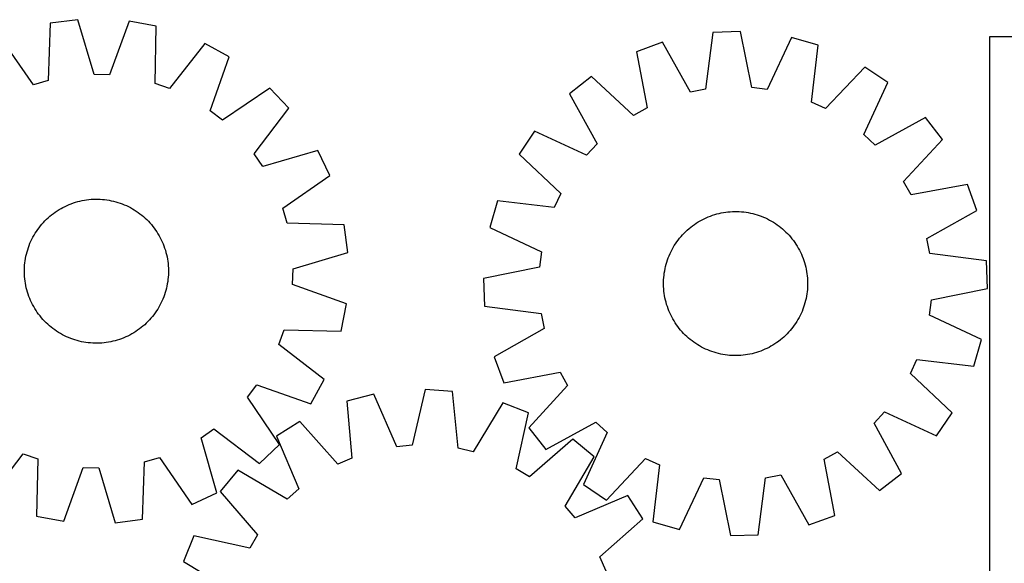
# Model space of a CAD drawing. Header units: millimetres. Extents: x 7 to 1493, y 7 to 2993.
# Tile 10 of 13: x 575 to 1122, y 2689 to 2991. Entities that reach past the tile are written whole.
import ezdxf

# ---------------------------------------------------------------- set-up
doc = ezdxf.new("R2010")
doc.units = ezdxf.units.MM
doc.layers.add('CUT', color=7, linetype='CONTINUOUS', true_color=0x000000)

msp = doc.modelspace()

# ---------------------------------------------------------------- linework, layer by layer
at = {"layer": 'CUT'}
for p, q in [((591.724923, 2988.662744), (590.66804, 2956.915969)), ((606.9825, 2990.646899), (591.724923, 2988.662744)), ((616.123863, 2960.226342), (606.9825, 2990.646899)), ((635.510351, 2989.85472), (624.694903, 2959.988336)), ((650.634307, 2987.026912), (635.510351, 2989.85472)), ((649.927791, 2955.270407), (650.634307, 2987.026912)), ((582.442949, 2954.493729), (564.348527, 2980.60056)), ((959.747983, 2983.608664), (955.707606, 2952.102314)), ((975.124582, 2984.147879), (959.747983, 2983.608664)), ((981.362004, 2953.001944), (975.124582, 2984.147879)), ((1003.451214, 2980.674014), (989.872589, 2951.95824)), ((1018.241855, 2976.435208), (1003.451214, 2980.674014)), ((1113.367024, 2981.075312), (1113.367024, 2681.075312)), ((1363.367024, 2981.075312), (1113.367024, 2981.075312)), ((677.521109, 2977.457914), (658.005787, 2952.395453)), ((691.031006, 2970.09495), (677.521109, 2977.457914)), ((931.734271, 2978.159095), (917.276883, 2972.89464)), ((947.291036, 2950.46502), (931.734271, 2978.159095)), ((1014.549373, 2944.886194), (1018.241855, 2976.435208)), ((680.545769, 2940.111044), (691.031006, 2970.09495)), ((917.276883, 2972.89464), (923.170254, 2941.681776)), ((1044.108599, 2964.377955), (1022.320898, 2941.263657)), ((1056.865472, 2955.776052), (1044.108599, 2964.377955)), ((624.694903, 2959.988336), (616.123863, 2960.226342)), ((892.31827, 2959.05508), (880.195283, 2949.580707)), ((915.671573, 2937.523754), (892.31827, 2959.05508)), ((590.66804, 2956.915969), (582.442949, 2954.493729)), ((658.005787, 2952.395453), (649.927791, 2955.270407)), ((989.872589, 2951.95824), (981.362004, 2953.001944)), ((1043.604532, 2926.912196), (1056.865472, 2955.776052)), ((713.644891, 2952.685813), (687.33999, 2934.880563)), ((724.218284, 2941.50843), (713.644891, 2952.685813)), ((880.195283, 2949.580707), (895.445518, 2921.71666)), ((955.707606, 2952.102314), (947.291036, 2950.46502)), ((1022.320898, 2941.263657), (1014.549373, 2944.886194)), ((687.33999, 2934.880563), (680.545769, 2940.111044)), ((704.980696, 2916.232158), (724.218284, 2941.50843)), ((923.170254, 2941.681776), (915.671573, 2937.523754)), ((1077.740312, 2936.315659), (1049.876265, 2921.065425)), ((1087.214685, 2924.192673), (1077.740312, 2936.315659)), ((860.734891, 2928.705867), (852.132987, 2915.948995)), ((889.598747, 2915.444927), (860.734891, 2928.705867)), ((1049.876265, 2921.065425), (1043.604532, 2926.912196)), ((895.445518, 2921.71666), (889.598747, 2915.444927)), ((1065.683359, 2900.83937), (1087.214685, 2924.192673)), ((709.826076, 2909.158145), (704.980696, 2916.232158)), ((740.345648, 2917.963283), (709.826076, 2909.158145)), ((746.947542, 2904.065602), (740.345648, 2917.963283)), ((852.132987, 2915.948995), (875.247286, 2894.161293)), ((720.840711, 2885.97118), (746.947542, 2904.065602)), ((1069.841381, 2893.340688), (1065.683359, 2900.83937)), ((1101.054245, 2899.234059), (1069.841381, 2893.340688)), ((1106.3187, 2884.776671), (1101.054245, 2899.234059)), ((875.247286, 2894.161293), (871.624749, 2886.389768)), ((599.933996, 2887.028261), (601.073225, 2887.55851)), ((601.073225, 2887.55851), (602.228548, 2888.052713)), ((602.228548, 2888.052713), (603.398823, 2888.510382)), ((603.398823, 2888.510382), (604.582898, 2888.931066)), ((604.582898, 2888.931066), (605.779601, 2889.31435)), ((605.779601, 2889.31435), (606.987754, 2889.659856)), ((606.987754, 2889.659856), (608.206163, 2889.967242)), ((608.206163, 2889.967242), (609.433626, 2890.236205)), ((609.433626, 2890.236205), (610.668932, 2890.46648)), ((610.668932, 2890.46648), (611.910861, 2890.65784)), ((611.910861, 2890.65784), (613.158188, 2890.810095)), ((613.158188, 2890.810095), (614.409683, 2890.923095)), ((614.409683, 2890.923095), (615.664109, 2890.996729)), ((615.664109, 2890.996729), (616.920229, 2891.030925)), ((616.920229, 2891.030925), (618.176803, 2891.025648)), ((618.176803, 2891.025648), (619.432592, 2890.980903)), ((619.432592, 2890.980903), (620.686355, 2890.896736)), ((620.686355, 2890.896736), (621.936856, 2890.773228)), ((621.936856, 2890.773228), (623.18286, 2890.610502)), ((623.18286, 2890.610502), (624.423139, 2890.408719)), ((624.423139, 2890.408719), (625.656467, 2890.168076)), ((625.656467, 2890.168076), (626.881628, 2889.888813)), ((626.881628, 2889.888813), (628.097412, 2889.571205)), ((628.097412, 2889.571205), (629.30262, 2889.215564)), ((629.30262, 2889.215564), (630.496063, 2888.822242)), ((630.496063, 2888.822242), (631.676562, 2888.391628)), ((631.676562, 2888.391628), (632.842952, 2887.924146)), ((632.842952, 2887.924146), (633.994083, 2887.420257)), ((633.994083, 2887.420257), (635.128819, 2886.880459)), ((840.075734, 2890.08225), (835.836928, 2875.291609)), ((871.624749, 2886.389768), (840.075734, 2890.08225)), ((591.530597, 2881.558639), (592.502167, 2882.355544)), ((592.502167, 2882.355544), (593.49829, 2883.121537)), ((593.49829, 2883.121537), (594.517982, 2883.855864)), ((594.517982, 2883.855864), (595.560236, 2884.557799)), ((595.560236, 2884.557799), (596.624025, 2885.226649)), ((596.624025, 2885.226649), (597.708297, 2885.861756)), ((597.708297, 2885.861756), (598.811984, 2886.462491)), ((598.811984, 2886.462491), (599.933996, 2887.028261)), ((635.128819, 2886.880459), (636.246039, 2886.305284)), ((636.246039, 2886.305284), (637.344641, 2885.6953)), ((637.344641, 2885.6953), (638.423541, 2885.05111)), ((638.423541, 2885.05111), (639.481674, 2884.373348)), ((639.481674, 2884.373348), (640.517997, 2883.662684)), ((640.517997, 2883.662684), (641.531485, 2882.919819)), ((641.531485, 2882.919819), (642.521139, 2882.145486)), ((642.521139, 2882.145486), (643.485982, 2881.340449)), ((723.26295, 2877.746089), (720.840711, 2885.97118)), ((958.354195, 2881.652721), (959.538277, 2882.073385)), ((959.538277, 2882.073385), (960.734987, 2882.456648)), ((960.734987, 2882.456648), (961.943146, 2882.802132)), ((961.943146, 2882.802132), (963.16156, 2883.109497)), ((963.16156, 2883.109497), (964.389028, 2883.378439)), ((964.389028, 2883.378439), (965.624338, 2883.608692)), ((965.624338, 2883.608692), (966.866271, 2883.80003)), ((966.866271, 2883.80003), (968.1136, 2883.952263)), ((968.1136, 2883.952263), (969.365097, 2884.065242)), ((969.365097, 2884.065242), (970.619524, 2884.138854)), ((970.619524, 2884.138854), (971.875645, 2884.173028)), ((971.875645, 2884.173028), (973.132219, 2884.167729)), ((973.132219, 2884.167729), (974.388007, 2884.122963)), ((974.388007, 2884.122963), (975.641768, 2884.038773)), ((975.641768, 2884.038773), (976.892267, 2883.915244)), ((976.892267, 2883.915244), (978.138269, 2883.752496)), ((978.138269, 2883.752496), (979.378544, 2883.550691)), ((979.378544, 2883.550691), (980.611868, 2883.310027)), ((980.611868, 2883.310027), (981.837023, 2883.030742)), ((981.837023, 2883.030742), (983.052802, 2882.713113)), ((983.052802, 2882.713113), (984.258004, 2882.357451)), ((984.258004, 2882.357451), (985.45144, 2881.964109)), ((985.45144, 2881.964109), (986.631931, 2881.533474)), ((1078.624625, 2869.219906), (1106.3187, 2884.776671)), ((586.268644, 2876.174157), (587.07368, 2877.139)), ((587.07368, 2877.139), (587.908626, 2878.078081)), ((587.908626, 2878.078081), (588.772657, 2878.990472)), ((588.772657, 2878.990472), (589.664921, 2879.875273)), ((589.664921, 2879.875273), (590.584536, 2880.73161)), ((590.584536, 2880.73161), (591.530597, 2881.558639)), ((643.485982, 2881.340449), (644.425063, 2880.505503)), ((644.425063, 2880.505503), (645.337454, 2879.641472)), ((645.337454, 2879.641472), (646.222254, 2878.749209)), ((646.222254, 2878.749209), (647.078592, 2877.829593)), ((647.078592, 2877.829593), (647.905621, 2876.883533)), ((647.905621, 2876.883533), (648.702526, 2875.911962)), ((755.009726, 2876.689207), (723.26295, 2877.746089)), ((756.99388, 2861.431629), (755.009726, 2876.689207)), ((947.457432, 2875.498073), (948.453568, 2876.264049)), ((948.453568, 2876.264049), (949.473273, 2876.998358)), ((949.473273, 2876.998358), (950.515539, 2877.700274)), ((950.515539, 2877.700274), (951.579339, 2878.369107)), ((951.579339, 2878.369107), (952.663623, 2879.004194)), ((952.663623, 2879.004194), (953.76732, 2879.604909)), ((953.76732, 2879.604909), (954.889342, 2880.170661)), ((954.889342, 2880.170661), (956.02858, 2880.700889)), ((956.02858, 2880.700889), (957.183911, 2881.195072)), ((957.183911, 2881.195072), (958.354195, 2881.652721)), ((986.631931, 2881.533474), (987.798314, 2881.065971)), ((987.798314, 2881.065971), (988.949436, 2880.562062)), ((988.949436, 2880.562062), (990.084162, 2880.022244)), ((990.084162, 2880.022244), (991.201372, 2879.44705)), ((991.201372, 2879.44705), (992.299964, 2878.837047)), ((992.299964, 2878.837047), (993.378853, 2878.192838)), ((993.378853, 2878.192838), (994.436974, 2877.515057)), ((994.436974, 2877.515057), (995.473284, 2876.804375)), ((995.473284, 2876.804375), (996.486759, 2876.061493)), ((582.108845, 2869.899057), (582.718829, 2870.997659)), ((582.718829, 2870.997659), (583.36302, 2872.076559)), ((583.36302, 2872.076559), (584.040781, 2873.134693)), ((584.040781, 2873.134693), (584.751445, 2874.171015)), ((584.751445, 2874.171015), (585.494311, 2875.184503)), ((585.494311, 2875.184503), (586.268644, 2876.174157)), ((648.702526, 2875.911962), (649.468519, 2874.915839)), ((649.468519, 2874.915839), (650.202846, 2873.896147)), ((650.202846, 2873.896147), (650.904781, 2872.853893)), ((650.904781, 2872.853893), (651.573631, 2871.790105)), ((651.573631, 2871.790105), (652.208737, 2870.705832)), ((835.836928, 2875.291609), (864.552703, 2861.712984)), ((942.028854, 2870.281624), (942.863816, 2871.22069)), ((942.863816, 2871.22069), (943.727863, 2872.133066)), ((943.727863, 2872.133066), (944.620142, 2873.017851)), ((944.620142, 2873.017851), (945.539773, 2873.874172)), ((945.539773, 2873.874172), (946.485847, 2874.701185)), ((946.485847, 2874.701185), (947.457432, 2875.498073)), ((996.486759, 2876.061493), (997.4764, 2875.287142)), ((997.4764, 2875.287142), (998.441229, 2874.482089)), ((998.441229, 2874.482089), (999.380295, 2873.647127)), ((999.380295, 2873.647127), (1000.292671, 2872.78308)), ((1000.292671, 2872.78308), (1001.177456, 2871.8908)), ((1001.177456, 2871.8908), (1002.033777, 2870.97117)), ((1002.033777, 2870.97117), (1002.86079, 2870.025095)), ((579.591887, 2864.149081), (580.022501, 2865.32958)), ((580.022501, 2865.32958), (580.489984, 2866.49597)), ((580.489984, 2866.49597), (580.993873, 2867.647101)), ((580.993873, 2867.647101), (581.533671, 2868.781837)), ((581.533671, 2868.781837), (582.108845, 2869.899057)), ((652.208737, 2870.705832), (652.809472, 2869.602145)), ((652.809472, 2869.602145), (653.375243, 2868.480134)), ((653.375243, 2868.480134), (653.905492, 2867.340904)), ((653.905492, 2867.340904), (654.399695, 2866.185582)), ((654.399695, 2866.185582), (654.857364, 2865.015306)), ((938.318105, 2865.219248), (938.995885, 2866.277369)), ((938.995885, 2866.277369), (939.706567, 2867.313679)), ((939.706567, 2867.313679), (940.44945, 2868.327154)), ((940.44945, 2868.327154), (941.2238, 2869.316795)), ((941.2238, 2869.316795), (942.028854, 2870.281624)), ((1002.86079, 2870.025095), (1003.657678, 2869.053511)), ((1003.657678, 2869.053511), (1004.423654, 2868.057374)), ((1004.423654, 2868.057374), (1005.157963, 2867.03767)), ((1005.157963, 2867.03767), (1005.859879, 2865.995403)), ((1005.859879, 2865.995403), (1006.528712, 2864.931603)), ((1080.261919, 2860.803337), (1078.624625, 2869.219906)), ((578.246053, 2859.309485), (578.525316, 2860.534646)), ((578.525316, 2860.534646), (578.842925, 2861.75043)), ((578.842925, 2861.75043), (579.198565, 2862.955638)), ((579.198565, 2862.955638), (579.591887, 2864.149081)), ((654.857364, 2865.015306), (655.278048, 2863.831232)), ((655.278048, 2863.831232), (655.661332, 2862.634528)), ((655.661332, 2862.634528), (656.006838, 2861.426375)), ((656.006838, 2861.426375), (656.314224, 2860.207966)), ((656.314224, 2860.207966), (656.583187, 2858.980503)), ((726.573324, 2852.290266), (756.99388, 2861.431629)), ((864.552703, 2861.712984), (863.508999, 2853.202399)), ((935.444972, 2859.638709), (935.948881, 2860.789831)), ((935.948881, 2860.789831), (936.488699, 2861.924557)), ((936.488699, 2861.924557), (937.063893, 2863.041767)), ((937.063893, 2863.041767), (937.673895, 2864.140359)), ((937.673895, 2864.140359), (938.318105, 2865.219248)), ((1006.528712, 2864.931603), (1007.163799, 2863.84732)), ((1007.163799, 2863.84732), (1007.764514, 2862.743622)), ((1007.764514, 2862.743622), (1008.330266, 2861.621601)), ((1008.330266, 2861.621601), (1008.860494, 2860.482362)), ((1008.860494, 2860.482362), (1009.354677, 2859.327031)), ((1111.768269, 2856.76296), (1080.261919, 2860.803337)), ((577.517394, 2854.339373), (577.640901, 2855.589874)), ((577.640901, 2855.589874), (577.803627, 2856.835879)), ((577.803627, 2856.835879), (578.005411, 2858.076157)), ((578.005411, 2858.076157), (578.246053, 2859.309485)), ((656.583187, 2858.980503), (656.813462, 2857.745197)), ((656.813462, 2857.745197), (657.004821, 2856.503268)), ((657.004821, 2856.503268), (657.157077, 2855.255941)), ((657.157077, 2855.255941), (657.270077, 2854.004447)), ((933.4802, 2853.677418), (933.79783, 2854.893197)), ((933.79783, 2854.893197), (934.153491, 2856.098399)), ((934.153491, 2856.098399), (934.546834, 2857.291835)), ((934.546834, 2857.291835), (934.977469, 2858.472326)), ((934.977469, 2858.472326), (935.444972, 2859.638709)), ((1009.354677, 2859.327031), (1009.812326, 2858.156747)), ((1009.812326, 2858.156747), (1010.23299, 2856.972666)), ((1010.23299, 2856.972666), (1010.616253, 2855.775955)), ((1010.616253, 2855.775955), (1010.961737, 2854.567797)), ((1010.961737, 2854.567797), (1011.269102, 2853.349382)), ((1112.307484, 2841.386361), (1111.768269, 2856.76296)), ((577.383204, 2850.573247), (577.388482, 2851.829821)), ((577.4174, 2849.317127), (577.383204, 2850.573247)), ((577.388482, 2851.829821), (577.433226, 2853.08561)), ((577.491034, 2848.062701), (577.4174, 2849.317127)), ((577.433226, 2853.08561), (577.517394, 2854.339373)), ((657.327885, 2848.981538), (657.243718, 2847.727774)), ((657.270077, 2854.004447), (657.343711, 2852.750021)), ((657.37263, 2850.237326), (657.327885, 2848.981538)), ((657.343711, 2852.750021), (657.377907, 2851.493901)), ((657.377907, 2851.493901), (657.37263, 2850.237326)), ((726.335318, 2843.719226), (726.573324, 2852.290266)), ((863.508999, 2853.202399), (832.363063, 2846.964977)), ((932.595699, 2848.732662), (932.758447, 2849.978664)), ((932.758447, 2849.978664), (932.960252, 2851.218939)), ((932.960252, 2851.218939), (933.200916, 2852.452263)), ((933.200916, 2852.452263), (933.4802, 2853.677418)), ((1011.269102, 2853.349382), (1011.538044, 2852.121914)), ((1011.538044, 2852.121914), (1011.768297, 2850.886605)), ((1011.768297, 2850.886605), (1011.959635, 2849.644672)), ((1011.959635, 2849.644672), (1012.111868, 2848.397342)), ((577.604035, 2846.811207), (577.491034, 2848.062701)), ((577.75629, 2845.563879), (577.604035, 2846.811207)), ((577.947649, 2844.32195), (577.75629, 2845.563879)), ((578.177924, 2843.086644), (577.947649, 2844.32195)), ((656.7557, 2843.990991), (656.515058, 2842.757663)), ((656.957484, 2845.231269), (656.7557, 2843.990991)), ((657.12021, 2846.477273), (656.957484, 2845.231269)), ((657.243718, 2847.727774), (657.12021, 2846.477273)), ((756.201701, 2832.903778), (726.335318, 2843.719226)), ((832.363063, 2846.964977), (832.902279, 2831.588378)), ((932.337915, 2843.71604), (932.343214, 2844.972614)), ((932.372088, 2842.459919), (932.337915, 2843.71604)), ((932.343214, 2844.972614), (932.38798, 2846.228402)), ((932.38798, 2846.228402), (932.472169, 2847.482163)), ((932.472169, 2847.482163), (932.595699, 2848.732662)), ((1012.111868, 2848.397342), (1012.224847, 2847.145846)), ((1012.224847, 2847.145846), (1012.298459, 2845.891419)), ((1012.298459, 2845.891419), (1012.332633, 2844.635298)), ((1012.332633, 2844.635298), (1012.327334, 2843.378724)), ((578.446887, 2841.859181), (578.177924, 2843.086644)), ((578.754273, 2840.640772), (578.446887, 2841.859181)), ((579.099779, 2839.43262), (578.754273, 2840.640772)), ((579.483063, 2838.235916), (579.099779, 2839.43262)), ((579.903747, 2837.051842), (579.483063, 2838.235916)), ((655.562546, 2839.111509), (655.169224, 2837.918067)), ((655.918186, 2840.316717), (655.562546, 2839.111509)), ((656.235795, 2841.532502), (655.918186, 2840.316717)), ((656.515058, 2842.757663), (656.235795, 2841.532502)), ((932.445701, 2841.205492), (932.372088, 2842.459919)), ((932.558679, 2839.953995), (932.445701, 2841.205492)), ((932.710913, 2838.706666), (932.558679, 2839.953995)), ((932.90225, 2837.464733), (932.710913, 2838.706666)), ((1011.912101, 2838.372674), (1011.710296, 2837.132399)), ((1012.074849, 2839.618675), (1011.912101, 2838.372674)), ((1012.198378, 2840.869174), (1012.074849, 2839.618675)), ((1012.282568, 2842.122936), (1012.198378, 2840.869174)), ((1012.327334, 2843.378724), (1012.282568, 2842.122936)), ((1081.161549, 2835.148938), (1112.307484, 2841.386361)), ((580.361417, 2835.881566), (579.903747, 2837.051842)), ((580.855619, 2834.726243), (580.361417, 2835.881566)), ((581.385868, 2833.587014), (580.855619, 2834.726243)), ((581.951639, 2832.465002), (581.385868, 2833.587014)), ((653.22744, 2833.285311), (652.652266, 2832.16809)), ((653.767239, 2834.420046), (653.22744, 2833.285311)), ((654.271127, 2835.571177), (653.767239, 2834.420046)), ((654.73861, 2836.737568), (654.271127, 2835.571177)), ((655.169224, 2837.918067), (654.73861, 2836.737568)), ((753.373894, 2817.779822), (756.201701, 2832.903778)), ((933.132504, 2836.229423), (932.90225, 2837.464733)), ((933.401445, 2835.001955), (933.132504, 2836.229423)), ((933.70881, 2833.783541), (933.401445, 2835.001955)), ((934.054295, 2832.575382), (933.70881, 2833.783541)), ((934.437558, 2831.378672), (934.054295, 2832.575382)), ((1010.872718, 2833.45814), (1010.517056, 2832.252938)), ((1011.190347, 2834.673919), (1010.872718, 2833.45814)), ((1011.469632, 2835.899075), (1011.190347, 2834.673919)), ((1011.710296, 2837.132399), (1011.469632, 2835.899075)), ((1080.117845, 2826.638353), (1081.161549, 2835.148938)), ((582.552374, 2831.361315), (581.951639, 2832.465002)), ((583.18748, 2830.277043), (582.552374, 2831.361315)), ((583.856331, 2829.213255), (583.18748, 2830.277043)), ((584.558265, 2828.171), (583.856331, 2829.213255)), ((585.292592, 2827.151308), (584.558265, 2828.171)), ((586.058586, 2826.155186), (585.292592, 2827.151308)), ((650.009666, 2827.896133), (649.266801, 2826.882645)), ((650.72033, 2828.932455), (650.009666, 2827.896133)), ((651.398092, 2829.990588), (650.72033, 2828.932455)), ((652.042282, 2831.069488), (651.398092, 2829.990588)), ((652.652266, 2832.16809), (652.042282, 2831.069488)), ((832.902279, 2831.588378), (864.408629, 2827.548001)), ((864.408629, 2827.548001), (866.045923, 2819.131431)), ((934.858222, 2830.19459), (934.437558, 2831.378672)), ((935.31587, 2829.024306), (934.858222, 2830.19459)), ((935.810053, 2827.868975), (935.31587, 2829.024306)), ((936.340282, 2826.729737), (935.810053, 2827.868975)), ((1008.721667, 2827.561506), (1008.181849, 2826.42678)), ((1009.225576, 2828.712629), (1008.721667, 2827.561506)), ((1009.693079, 2829.879011), (1009.225576, 2828.712629)), ((1010.123714, 2831.059503), (1009.693079, 2829.879011)), ((1010.517056, 2832.252938), (1010.123714, 2831.059503)), ((586.85549, 2825.183615), (586.058586, 2826.155186)), ((587.682519, 2824.237555), (586.85549, 2825.183615)), ((588.538857, 2823.317939), (587.682519, 2824.237555)), ((589.423658, 2822.425675), (588.538857, 2823.317939)), ((590.336048, 2821.561644), (589.423658, 2822.425675)), ((591.275129, 2820.726698), (590.336048, 2821.561644)), ((645.09619, 2822.191875), (644.176575, 2821.335537)), ((645.988454, 2823.076676), (645.09619, 2822.191875)), ((646.852485, 2823.989067), (645.988454, 2823.076676)), ((647.687431, 2824.928147), (646.852485, 2823.989067)), ((648.492468, 2825.892991), (647.687431, 2824.928147)), ((649.266801, 2826.882645), (648.492468, 2825.892991)), ((936.906033, 2825.607715), (936.340282, 2826.729737)), ((937.506749, 2824.504018), (936.906033, 2825.607715)), ((938.141836, 2823.419734), (937.506749, 2824.504018)), ((938.810668, 2822.355934), (938.141836, 2823.419734)), ((939.512585, 2821.313668), (938.810668, 2822.355934)), ((1005.674662, 2822.073968), (1004.96398, 2821.037659)), ((1006.352443, 2823.13209), (1005.674662, 2822.073968)), ((1006.996652, 2824.210979), (1006.352443, 2823.13209)), ((1007.606655, 2825.30957), (1006.996652, 2824.210979)), ((1008.181849, 2826.42678), (1007.606655, 2825.30957)), ((1108.833619, 2813.059729), (1080.117845, 2826.638353)), ((592.239972, 2819.921662), (591.275129, 2820.726698)), ((593.229626, 2819.147329), (592.239972, 2819.921662)), ((594.243115, 2818.404464), (593.229626, 2819.147329)), ((595.279437, 2817.6938), (594.243115, 2818.404464)), ((596.33757, 2817.016038), (595.279437, 2817.6938)), ((597.41647, 2816.371847), (596.33757, 2817.016038)), ((598.515072, 2815.761864), (597.41647, 2816.371847)), ((637.052814, 2816.205392), (635.949127, 2815.604657)), ((638.137086, 2816.840498), (637.052814, 2816.205392)), ((639.200875, 2817.509349), (638.137086, 2816.840498)), ((640.243129, 2818.211284), (639.200875, 2817.509349)), ((641.262821, 2818.94561), (640.243129, 2818.211284)), ((642.258944, 2819.711604), (641.262821, 2818.94561)), ((643.230515, 2820.508508), (642.258944, 2819.711604)), ((644.176575, 2821.335537), (643.230515, 2820.508508)), ((718.742435, 2810.408342), (721.617389, 2818.486338)), ((721.617389, 2818.486338), (753.373894, 2817.779822)), ((866.045923, 2819.131431), (838.351847, 2803.574666)), ((940.246894, 2820.293963), (939.512585, 2821.313668)), ((941.01287, 2819.297827), (940.246894, 2820.293963)), ((941.809757, 2818.326242), (941.01287, 2819.297827)), ((942.63677, 2817.380168), (941.809757, 2818.326242)), ((943.493092, 2816.460537), (942.63677, 2817.380168)), ((944.377877, 2815.568258), (943.493092, 2816.460537)), ((1000.942685, 2816.218272), (1000.050405, 2815.333487)), ((1001.806732, 2817.130648), (1000.942685, 2816.218272)), ((1002.641694, 2818.069713), (1001.806732, 2817.130648)), ((1003.446747, 2819.034543), (1002.641694, 2818.069713)), ((1004.221098, 2820.024183), (1003.446747, 2819.034543)), ((1004.96398, 2821.037659), (1004.221098, 2820.024183)), ((599.632292, 2815.186689), (598.515072, 2815.761864)), ((600.767028, 2814.646891), (599.632292, 2815.186689)), ((601.918159, 2814.143002), (600.767028, 2814.646891)), ((603.08455, 2813.67552), (601.918159, 2814.143002)), ((604.265049, 2813.244905), (603.08455, 2813.67552)), ((605.458491, 2812.851584), (604.265049, 2813.244905)), ((606.663699, 2812.495943), (605.458491, 2812.851584)), ((607.879484, 2812.178334), (606.663699, 2812.495943)), ((609.104644, 2811.899071), (607.879484, 2812.178334)), ((610.337973, 2811.658429), (609.104644, 2811.899071)), ((611.578251, 2811.456645), (610.337973, 2811.658429)), ((612.824255, 2811.293919), (611.578251, 2811.456645)), ((614.074756, 2811.170412), (612.824255, 2811.293919)), ((615.32852, 2811.086244), (614.074756, 2811.170412)), ((616.584308, 2811.0415), (615.32852, 2811.086244)), ((617.840882, 2811.036223), (616.584308, 2811.0415)), ((619.097002, 2811.070418), (617.840882, 2811.036223)), ((620.351429, 2811.144052), (619.097002, 2811.070418)), ((621.602923, 2811.257053), (620.351429, 2811.144052)), ((622.85025, 2811.409308), (621.602923, 2811.257053)), ((624.092179, 2811.600667), (622.85025, 2811.409308)), ((625.327485, 2811.830942), (624.092179, 2811.600667)), ((626.554948, 2812.099906), (625.327485, 2811.830942)), ((627.773357, 2812.407292), (626.554948, 2812.099906)), ((628.98151, 2812.752797), (627.773357, 2812.407292)), ((630.178214, 2813.136081), (628.98151, 2812.752797)), ((631.362288, 2813.556765), (630.178214, 2813.136081)), ((632.532564, 2814.014435), (631.362288, 2813.556765)), ((633.687886, 2814.508638), (632.532564, 2814.014435)), ((634.827116, 2815.038886), (633.687886, 2814.508638)), ((635.949127, 2815.604657), (634.827116, 2815.038886)), ((945.290253, 2814.704211), (944.377877, 2815.568258)), ((946.229318, 2813.869249), (945.290253, 2814.704211)), ((947.194148, 2813.064195), (946.229318, 2813.869249)), ((948.183788, 2812.289845), (947.194148, 2813.064195)), ((949.197264, 2811.546962), (948.183788, 2812.289845)), ((950.233573, 2810.83628), (949.197264, 2811.546962)), ((951.291695, 2810.1585), (950.233573, 2810.83628)), ((994.155008, 2810.651063), (993.091208, 2809.982231)), ((995.197275, 2811.35298), (994.155008, 2810.651063)), ((996.216979, 2812.087289), (995.197275, 2811.35298)), ((997.213116, 2812.853265), (996.216979, 2812.087289)), ((998.1847, 2813.650152), (997.213116, 2812.853265)), ((999.130775, 2814.477165), (998.1847, 2813.650152)), ((1000.050405, 2815.333487), (999.130775, 2814.477165)), ((1104.594813, 2798.269088), (1108.833619, 2813.059729)), ((743.804896, 2790.89302), (718.742435, 2810.408342)), ((952.370584, 2809.51429), (951.291695, 2810.1585)), ((953.469175, 2808.904288), (952.370584, 2809.51429)), ((954.586385, 2808.329094), (953.469175, 2808.904288)), ((955.721111, 2807.789276), (954.586385, 2808.329094)), ((956.872234, 2807.285367), (955.721111, 2807.789276)), ((958.038616, 2806.817864), (956.872234, 2807.285367)), ((959.219108, 2806.387229), (958.038616, 2806.817864)), ((960.412543, 2805.993886), (959.219108, 2806.387229)), ((961.617745, 2805.638225), (960.412543, 2805.993886)), ((962.833524, 2805.320595), (961.617745, 2805.638225)), ((964.05868, 2805.041311), (962.833524, 2805.320595)), ((981.508987, 2805.24184), (980.281519, 2804.972899)), ((982.727402, 2805.549205), (981.508987, 2805.24184)), ((983.93556, 2805.89469), (982.727402, 2805.549205)), ((985.132271, 2806.277953), (983.93556, 2805.89469)), ((986.316352, 2806.698617), (985.132271, 2806.277953)), ((987.486636, 2807.156265), (986.316352, 2806.698617)), ((988.641967, 2807.650448), (987.486636, 2807.156265)), ((989.781206, 2808.180677), (988.641967, 2807.650448)), ((990.903227, 2808.746428), (989.781206, 2808.180677)), ((992.006925, 2809.347144), (990.903227, 2808.746428)), ((993.091208, 2809.982231), (992.006925, 2809.347144)), ((838.351847, 2803.574666), (843.616302, 2789.117278)), ((965.292004, 2804.800647), (964.05868, 2805.041311)), ((966.532279, 2804.598842), (965.292004, 2804.800647)), ((967.77828, 2804.436094), (966.532279, 2804.598842)), ((969.028779, 2804.312564), (967.77828, 2804.436094)), ((970.282541, 2804.228375), (969.028779, 2804.312564)), ((971.538329, 2804.183609), (970.282541, 2804.228375)), ((972.794903, 2804.17831), (971.538329, 2804.183609)), ((974.051024, 2804.212483), (972.794903, 2804.17831)), ((975.305451, 2804.286096), (974.051024, 2804.212483)), ((976.556947, 2804.399074), (975.305451, 2804.286096)), ((977.804277, 2804.551308), (976.556947, 2804.399074)), ((979.04621, 2804.742645), (977.804277, 2804.551308)), ((980.281519, 2804.972899), (979.04621, 2804.742645)), ((1069.423262, 2794.190045), (1073.045799, 2801.961569)), ((1073.045799, 2801.961569), (1104.594813, 2798.269088)), ((843.616302, 2789.117278), (874.829167, 2795.010649)), ((874.829167, 2795.010649), (878.987189, 2787.511968)), ((736.441931, 2777.383124), (743.804896, 2790.89302)), ((1092.53756, 2772.402343), (1069.423262, 2794.190045)), ((701.227545, 2781.07414), (706.458026, 2787.86836)), ((706.458026, 2787.86836), (736.441931, 2777.383124)), ((799.860335, 2785.300643), (792.699156, 2754.354039)), ((815.214088, 2784.304249), (799.860335, 2785.300643)), ((818.31544, 2752.691651), (815.214088, 2784.304249)), ((878.987189, 2787.511968), (857.455863, 2764.158665)), ((719.032795, 2754.769239), (701.227545, 2781.07414)), ((771.4429, 2782.670964), (756.53271, 2778.874019)), ((756.53271, 2778.874019), (759.285051, 2747.229125)), ((784.16129, 2753.563966), (771.4429, 2782.670964)), ((843.05329, 2778.023753), (826.679579, 2750.804709)), ((857.347675, 2772.331555), (843.05329, 2778.023753)), ((1049.22503, 2766.634677), (1055.071801, 2772.906411)), ((1055.071801, 2772.906411), (1083.935657, 2759.64547)), ((1083.935657, 2759.64547), (1092.53756, 2772.402343)), ((730.318739, 2767.591575), (717.311626, 2759.372965)), ((751.409204, 2743.839375), (730.318739, 2767.591575)), ((850.528406, 2741.307817), (857.347675, 2772.331555)), ((866.930235, 2752.035678), (894.794282, 2767.285913)), ((894.794282, 2767.285913), (901.066016, 2761.439142)), ((675.505127, 2758.588053), (682.57914, 2763.433433)), ((682.57914, 2763.433433), (707.855412, 2744.195845)), ((857.455863, 2764.158665), (866.930235, 2752.035678)), ((901.066016, 2761.439142), (887.805075, 2732.575286)), ((1064.475264, 2738.77063), (1049.22503, 2766.634677)), ((684.310265, 2728.068481), (675.505127, 2758.588053)), ((717.311626, 2759.372965), (729.708068, 2730.127402)), ((881.88355, 2757.755661), (857.900077, 2736.928568)), ((893.719332, 2747.924852), (881.88355, 2757.755661)), ((707.855412, 2744.195845), (719.032795, 2754.769239)), ((792.699156, 2754.354039), (784.16129, 2753.563966)), ((826.679579, 2750.804709), (818.31544, 2752.691651)), ((1021.500293, 2746.669562), (1028.998975, 2750.827584)), ((1028.998975, 2750.827584), (1052.352278, 2729.296258)), ((557.240002, 2724.609233), (576.755324, 2749.671694)), ((576.755324, 2749.671694), (584.83332, 2746.79674)), ((584.83332, 2746.79674), (584.126804, 2715.040236)), ((643.036189, 2713.404404), (644.093071, 2745.151179)), ((644.093071, 2745.151179), (652.318162, 2747.573419)), ((652.318162, 2747.573419), (670.412584, 2721.466587)), ((759.285051, 2747.229125), (751.409204, 2743.839375)), ((877.646959, 2720.526794), (893.719332, 2747.924852)), ((900.561948, 2723.973382), (922.34965, 2747.087681)), ((922.34965, 2747.087681), (930.121174, 2743.465144)), ((1027.393664, 2715.456697), (1021.500293, 2746.669562)), ((599.25076, 2712.212428), (610.066208, 2742.078811)), ((610.066208, 2742.078811), (618.637248, 2741.840805)), ((618.637248, 2741.840805), (627.778611, 2711.420249)), ((695.867125, 2740.54216), (686.036316, 2728.706378)), ((723.265183, 2724.469787), (695.867125, 2740.54216)), ((857.900077, 2736.928568), (850.528406, 2741.307817)), ((930.121174, 2743.465144), (926.428693, 2711.916129)), ((941.219334, 2707.677323), (954.797958, 2736.393098)), ((954.797958, 2736.393098), (963.308543, 2735.349394)), ((963.308543, 2735.349394), (969.545966, 2704.203458)), ((984.922565, 2704.742674), (988.962942, 2736.249024)), ((988.962942, 2736.249024), (997.379511, 2737.886318)), ((997.379511, 2737.886318), (1012.936276, 2710.192242)), ((1052.352278, 2729.296258), (1064.475264, 2738.77063)), ((686.036316, 2728.706378), (706.863409, 2704.722906)), ((729.708068, 2730.127402), (723.265183, 2724.469787)), ((887.805075, 2732.575286), (900.561948, 2723.973382)), ((670.412584, 2721.466587), (684.310265, 2728.068481)), ((912.550136, 2726.480351), (883.304573, 2714.083909)), ((920.768747, 2713.473238), (912.550136, 2726.480351)), ((883.304573, 2714.083909), (877.646959, 2720.526794)), ((584.126804, 2715.040236), (599.25076, 2712.212428)), ((627.778611, 2711.420249), (643.036189, 2713.404404)), ((897.016546, 2692.382773), (920.768747, 2713.473238)), ((1012.936276, 2710.192242), (1027.393664, 2715.456697)), ((926.428693, 2711.916129), (941.219334, 2707.677323)), ((671.460422, 2704.170504), (665.768224, 2689.876119)), ((702.484159, 2697.351234), (671.460422, 2704.170504)), ((706.863409, 2704.722906), (702.484159, 2697.351234)), ((969.545966, 2704.203458), (984.922565, 2704.742674)), ((900.406296, 2684.506926), (897.016546, 2692.382773)), ((665.768224, 2689.876119), (692.987267, 2673.502407))]:
    msp.add_line(p, q, dxfattribs=at)

doc.saveas('drawing.dxf')
